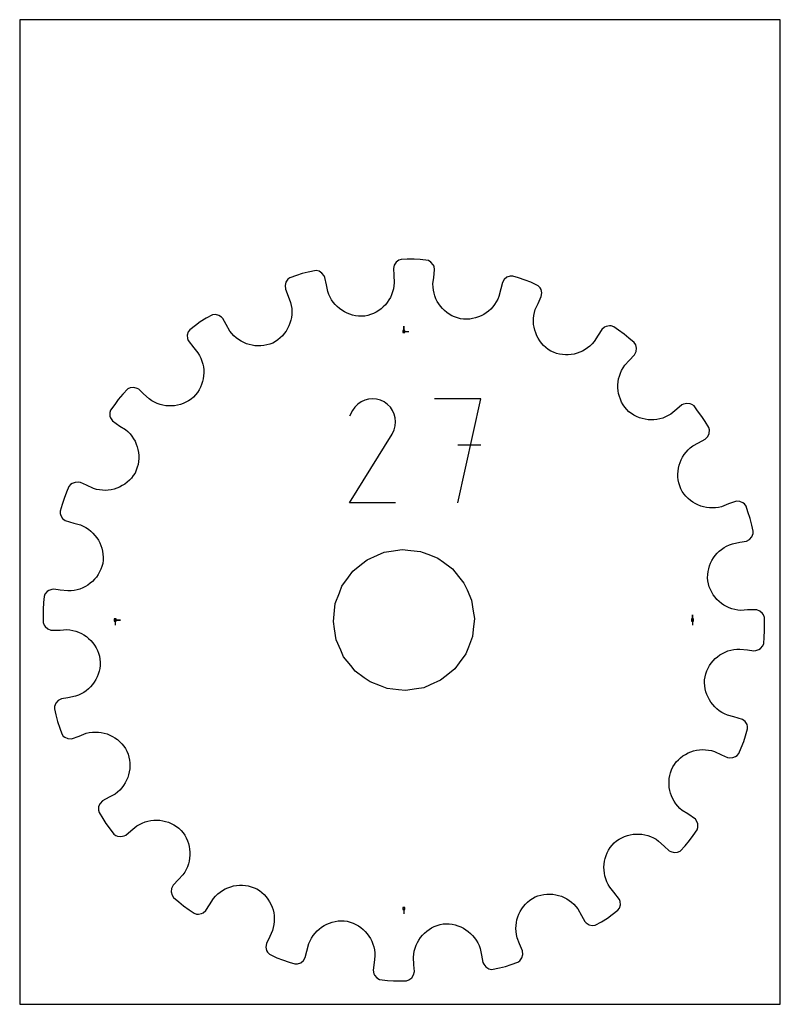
# Model space of a CAD drawing. Extents: x 0 to 216, y 0 to 279.
import ezdxf

# ---------------------------------------------------------------- set-up
doc = ezdxf.new("R2010")
doc.units = 0

msp = doc.modelspace()

# ---------------------------------------------------------------- linework, layer by layer
at = {"layer": 'annotation', "color": 1}
for p, q in [((109.051908, 190.959435), (109.051908, 192.388185)), ((109.051908, 190.959435), (109.051908, 192.388185)), ((109.051908, 192.388185), (109.051908, 190.959435)), ((109.051908, 190.959435), (110.480658, 190.959435)), ((96.923195, 170.932057), (95.992992, 170.290613)), ((97.939929, 171.400667), (96.923195, 170.932057)), ((99.018293, 171.689974), (97.939929, 171.400667)), ((100.133385, 171.793509), (99.018293, 171.689974)), ((101.260303, 171.704804), (100.133385, 171.793509)), ((102.374147, 171.417389), (101.260303, 171.704804)), ((103.450014, 170.924796), (102.374147, 171.417389)), ((104.412262, 170.241508), (103.450014, 170.924796)), ((103.450014, 170.924796), (103.450014, 170.924796)), ((130.884039, 171.794228), (117.770333, 171.794228)), ((124.328111, 142.30457), (130.884039, 171.794228)), ((94.491786, 168.5151), (93.63184, 166.865484)), ((95.174222, 169.482804), (94.491786, 168.5151)), ((95.992992, 170.290613), (95.174222, 169.482804)), ((105.216806, 169.421565), (104.412262, 170.241508)), ((105.856491, 168.490099), (105.216806, 169.421565)), ((106.324165, 167.472239), (105.856491, 168.490099)), ((106.612673, 166.393114), (106.324165, 167.472239)), ((106.714862, 165.277855), (106.612673, 166.393114)), ((106.623577, 164.151591), (106.714862, 165.277855)), ((105.831971, 161.966568), (106.331664, 163.039452)), ((106.331664, 163.039452), (106.623577, 164.151591)), ((93.613347, 142.30433), (105.715462, 161.787182)), ((105.715462, 161.787182), (105.729929, 161.805084)), ((105.715462, 161.787182), (105.715462, 161.787182)), ((105.729929, 161.805084), (105.743803, 161.823139)), ((105.743803, 161.823139), (105.757175, 161.841498)), ((105.757175, 161.841498), (105.770135, 161.860313)), ((105.770135, 161.860313), (105.782776, 161.879738)), ((105.782776, 161.879738), (105.795189, 161.899923)), ((105.795189, 161.899923), (105.807465, 161.921022)), ((105.807465, 161.921022), (105.819695, 161.943186)), ((105.819695, 161.943186), (105.831971, 161.966568)), ((105.831971, 161.966568), (105.831971, 161.966568)), ((130.884039, 158.662028), (124.328111, 158.662028)), ((106.710409, 142.30433), (93.613347, 142.30433)), ((27.144382, 109.051908), (28.573132, 109.051908)), ((27.144382, 109.051908), (28.573132, 109.051908)), ((28.573132, 109.051908), (27.144382, 109.051908)), ((27.144382, 109.051908), (27.144382, 107.623158)), ((190.959435, 109.051908), (190.959435, 110.480658)), ((190.959435, 109.051908), (190.959435, 110.480658)), ((190.959435, 110.480658), (190.959435, 109.051908)), ((190.959435, 109.051908), (190.959435, 107.623158)), ((109.051908, 27.144382), (109.051908, 25.715632))]:
    msp.add_line(p, q, dxfattribs=at)
at = {"layer": 'boundary', "color": 5}
for p, q in [((106.293065, 209.748071), (106.070352, 208.762199)), ((106.824876, 210.574172), (106.293065, 209.748071)), ((107.604493, 211.173586), (106.824876, 210.574172)), ((108.316122, 211.397854), (107.604493, 211.173586)), ((110.021552, 211.415625), (108.316122, 211.397854)), ((112.007266, 211.436317), (110.021552, 211.415625)), ((113.708835, 211.320178), (112.007266, 211.436317)), ((116.012321, 211.062629), (113.708835, 211.320178)), ((116.7311, 210.622822), (116.012321, 211.062629)), ((117.354591, 209.881357), (116.7311, 210.622822)), ((117.614804, 209.421196), (117.354591, 209.881357)), ((78.607748, 206.794461), (76.725604, 206.161447)), ((80.224227, 207.338126), (78.607748, 206.794461)), ((81.87827, 207.753717), (80.224227, 207.338126)), ((84.148455, 208.220636), (81.87827, 207.753717)), ((84.96816, 208.024391), (84.148455, 208.220636)), ((85.790362, 207.512025), (84.96816, 208.024391)), ((86.394901, 206.740238), (85.790362, 207.512025)), ((106.070352, 208.762199), (106.187119, 206.894665)), ((106.187119, 206.894665), (106.323076, 204.720204)), ((117.518948, 206.261231), (117.780093, 208.424134)), ((117.780093, 208.424134), (117.614804, 209.421196)), ((75.561773, 204.916951), (75.311151, 203.966868)), ((75.311151, 203.966868), (75.404076, 202.960579)), ((76.118312, 205.728022), (75.561773, 204.916951)), ((76.725604, 206.161447), (76.118312, 205.728022)), ((86.645235, 206.25765), (86.394901, 206.740238)), ((87.065218, 204.119921), (86.645235, 206.25765)), ((87.42592, 202.283934), (87.065218, 204.119921)), ((106.323076, 204.720204), (106.243507, 203.844001)), ((117.294664, 204.403622), (117.518948, 206.261231)), ((117.32299, 203.523994), (117.294664, 204.403622)), ((137.028512, 204.803495), (136.562434, 202.991197)), ((137.544593, 205.671668), (137.028512, 204.803495)), ((138.306217, 206.29384), (137.544593, 205.671668)), ((139.232808, 206.622774), (138.306217, 206.29384)), ((139.978733, 206.61607), (139.232808, 206.622774)), ((141.606226, 206.105992), (139.978733, 206.61607)), ((143.501194, 205.512085), (141.606226, 206.105992)), ((145.083622, 204.875859), (143.501194, 205.512085)), ((147.194756, 203.91904), (145.083622, 204.875859)), ((75.404076, 202.960579), (76.205302, 200.934671)), ((87.724566, 201.455901), (87.42592, 202.283934)), ((88.089232, 200.668622), (87.724566, 201.455901)), ((105.574811, 201.362871), (105.218923, 200.596582)), ((105.866359, 202.162041), (105.574811, 201.362871)), ((106.090444, 202.990462), (105.866359, 202.162041)), ((106.243507, 203.844001), (106.090444, 202.990462)), ((117.426487, 202.662624), (117.32299, 203.523994)), ((117.601724, 201.822147), (117.426487, 202.662624)), ((117.846497, 201.007576), (117.601724, 201.822147)), ((136.562434, 202.991197), (136.019756, 200.881051)), ((147.742498, 203.278681), (147.194756, 203.91904)), ((148.016066, 202.825957), (147.742498, 203.278681)), ((148.211439, 201.862654), (148.016066, 202.825957)), ((148.060645, 200.863343), (148.211439, 201.862654)), ((76.205302, 200.934671), (76.893435, 199.194721)), ((76.893435, 199.194721), (77.088701, 198.336764)), ((88.515598, 199.923697), (88.089232, 200.668622)), ((89.000158, 199.224561), (88.515598, 199.923697)), ((89.538986, 198.573365), (89.000158, 199.224561)), ((90.12785, 197.972416), (89.538986, 198.573365)), ((103.794619, 198.526812), (103.211741, 197.92563)), ((104.325491, 199.174671), (103.794619, 198.526812)), ((104.801492, 199.866205), (104.325491, 199.174671)), ((105.218923, 200.596582), (104.801492, 199.866205)), ((118.157486, 200.221479), (117.846497, 201.007576)), ((118.532056, 199.468344), (118.157486, 200.221479)), ((118.967004, 198.750674), (118.532056, 199.468344)), ((119.4599, 198.073614), (118.967004, 198.750674)), ((134.794733, 198.589055), (134.270592, 197.919264)), ((135.263902, 199.307895), (134.794733, 198.589055)), ((135.673375, 200.072294), (135.263902, 199.307895)), ((136.019756, 200.881051), (135.673375, 200.072294)), ((146.356367, 197.189357), (147.1438, 198.886859)), ((147.1438, 198.886859), (148.060645, 200.863343)), ((54.722642, 195.671522), (52.945121, 194.674914)), ((55.562726, 195.73826), (54.722642, 195.671522)), ((56.502817, 195.504924), (55.562726, 195.73826)), ((77.088701, 198.336764), (77.206496, 197.477615)), ((77.219199, 195.770446), (77.117477, 194.931371)), ((77.206496, 197.477615), (77.249395, 196.620602)), ((77.249395, 196.620602), (77.219199, 195.770446)), ((90.763228, 197.424411), (90.12785, 197.972416)), ((91.441083, 196.932293), (90.763228, 197.424411)), ((92.15788, 196.498775), (91.441083, 196.932293)), ((92.909261, 196.125478), (92.15788, 196.498775)), ((93.691575, 195.815903), (92.909261, 196.125478)), ((94.501037, 195.572138), (93.691575, 195.815903)), ((99.623717, 195.737397), (98.792984, 195.487691)), ((100.42075, 196.054204), (99.623717, 195.737397)), ((101.18117, 196.435134), (100.42075, 196.054204)), ((101.901648, 196.875929), (101.18117, 196.435134)), ((102.579768, 197.374097), (101.901648, 196.875929)), ((103.211741, 197.92563), (102.579768, 197.374097)), ((120.007099, 197.43914), (119.4599, 198.073614)), ((120.606576, 196.852169), (120.007099, 197.43914)), ((121.255047, 196.316021), (120.606576, 196.852169)), ((121.949462, 195.833881), (121.255047, 196.316021)), ((122.687233, 195.410206), (121.949462, 195.833881)), ((131.701365, 195.772231), (130.960979, 195.380345)), ((132.406432, 196.224489), (131.701365, 195.772231)), ((133.072441, 196.734603), (132.406432, 196.224489)), ((133.695131, 197.300332), (133.072441, 196.734603)), ((134.270592, 197.919264), (133.695131, 197.300332)), ((145.943548, 195.492653), (146.111535, 196.344123)), ((146.111535, 196.344123), (146.356367, 197.189357)), ((51.262817, 193.619764), (49.893551, 192.602938)), ((52.945121, 194.674914), (51.262817, 193.619764)), ((57.316271, 194.957687), (56.502817, 195.504924)), ((57.703574, 194.576059), (57.316271, 194.957687)), ((58.614037, 192.941318), (57.703574, 194.576059)), ((59.674132, 191.03791), (58.614037, 192.941318)), ((76.70723, 193.303555), (76.402603, 192.523325)), ((76.946492, 194.107555), (76.70723, 193.303555)), ((77.117477, 194.931371), (76.946492, 194.107555)), ((95.333662, 195.397105), (94.501037, 195.572138)), ((96.18587, 195.293528), (95.333662, 195.397105)), ((97.053169, 195.263094), (96.18587, 195.293528)), ((97.931842, 195.308602), (97.053169, 195.263094)), ((98.792984, 195.487691), (97.931842, 195.308602)), ((123.465423, 195.04811), (122.687233, 195.410206)), ((124.281137, 194.751484), (123.465423, 195.04811)), ((125.131199, 194.523565), (124.281137, 194.751484)), ((126.005058, 194.427176), (125.131199, 194.523565)), ((126.872354, 194.408158), (126.005058, 194.427176)), ((127.728247, 194.463069), (126.872354, 194.408158)), ((128.569029, 194.590141), (127.728247, 194.463069)), ((129.390723, 194.78697), (128.569029, 194.590141)), ((130.189483, 195.05111), (129.390723, 194.78697)), ((130.960979, 195.380345), (130.189483, 195.05111)), ((145.832034, 193.789533), (145.850903, 194.639571)), ((145.885033, 192.945867), (145.832034, 193.789533)), ((145.850903, 194.639571), (145.943548, 195.492653)), ((146.008105, 192.113358), (145.885033, 192.945867)), ((47.85525, 190.819445), (47.577148, 189.876155)), ((48.299248, 191.418999), (47.85525, 190.819445)), ((49.893551, 192.602938), (48.299248, 191.418999)), ((60.214079, 190.342969), (59.674132, 191.03791)), ((60.804286, 189.706601), (60.214079, 190.342969)), ((75.112388, 190.368189), (74.563587, 189.725799)), ((75.603526, 191.051223), (75.112388, 190.368189)), ((76.034136, 191.771058), (75.603526, 191.051223)), ((76.402603, 192.523325), (76.034136, 191.771058)), ((146.200151, 191.296406), (146.008105, 192.113358)), ((146.459647, 190.500415), (146.200151, 191.296406)), ((146.784344, 189.728123), (146.459647, 190.500415)), ((165.247992, 191.471703), (164.244713, 189.892146)), ((166.007479, 192.138408), (165.247992, 191.471703)), ((166.500375, 192.329869), (166.007479, 192.138408)), ((167.377857, 192.506578), (166.500375, 192.329869)), ((167.906655, 192.520868), (167.377857, 192.506578)), ((168.614142, 192.284138), (167.906655, 192.520868)), ((170.004306, 191.296058), (168.614142, 192.284138)), ((171.622941, 190.145588), (170.004306, 191.296058)), ((172.931283, 189.051444), (171.622941, 190.145588)), ((47.577148, 189.876155), (47.632101, 188.895032)), ((47.632101, 188.895032), (47.846992, 188.395593)), ((47.846992, 188.395593), (49.419595, 186.287459)), ((61.43959, 189.130487), (60.804286, 189.706601)), ((62.116419, 188.615049), (61.43959, 189.130487)), ((62.830319, 188.161894), (62.116419, 188.615049)), ((63.575996, 187.772464), (62.830319, 188.161894)), ((64.349559, 187.447972), (63.575996, 187.772464)), ((65.146261, 187.189493), (64.349559, 187.447972)), ((70.999776, 187.335602), (70.165423, 187.09639)), ((71.821637, 187.650787), (70.999776, 187.335602)), ((72.584907, 188.087059), (71.821637, 187.650787)), ((73.297589, 188.581103), (72.584907, 188.087059)), ((73.958088, 189.128608), (73.297589, 188.581103)), ((74.563587, 189.725799), (73.958088, 189.128608)), ((147.172794, 188.984145), (146.784344, 189.728123)), ((147.624015, 188.274311), (147.172794, 188.984145)), ((148.135382, 187.60085), (147.624015, 188.274311)), ((148.706239, 186.970191), (148.135382, 187.60085)), ((162.497432, 187.391177), (161.871679, 186.790609)), ((163.076547, 188.05299), (162.497432, 187.391177)), ((164.244713, 189.892146), (163.076547, 188.05299)), ((174.45465, 187.777479), (172.931283, 189.051444)), ((174.863197, 187.153348), (174.45465, 187.777479)), ((49.419595, 186.287459), (50.611716, 184.845287)), ((50.611716, 184.845287), (51.062288, 184.089799)), ((65.962164, 186.998192), (65.146261, 187.189493)), ((66.79205, 186.875624), (65.962164, 186.998192)), ((67.631921, 186.82283), (66.79205, 186.875624)), ((68.477194, 186.841175), (67.631921, 186.82283)), ((69.323213, 186.931912), (68.477194, 186.841175)), ((70.165423, 187.09639), (69.323213, 186.931912)), ((149.334271, 186.385111), (148.706239, 186.970191)), ((150.018275, 185.850843), (149.334271, 186.385111)), ((150.756308, 185.371492), (150.018275, 185.850843)), ((151.558063, 185.010226), (150.756308, 185.371492)), ((152.37652, 184.723508), (151.558063, 185.010226)), ((153.207592, 184.511286), (152.37652, 184.723508)), ((154.04656, 184.372344), (153.207592, 184.511286)), ((157.390912, 184.528789), (156.565679, 184.384857)), ((158.201179, 184.740999), (157.390912, 184.528789)), ((158.992435, 185.02064), (158.201179, 184.740999)), ((159.759327, 185.36609), (158.992435, 185.02064)), ((160.498024, 185.777157), (159.759327, 185.36609)), ((161.203495, 186.252016), (160.498024, 185.777157)), ((161.871679, 186.790609), (161.203495, 186.252016)), ((174.522765, 184.315602), (174.974643, 185.218858)), ((175.086862, 186.195882), (174.863197, 187.153348)), ((174.974643, 185.218858), (175.086862, 186.195882)), ((51.062288, 184.089799), (51.440379, 183.308875)), ((51.440379, 183.308875), (51.746197, 182.50704)), ((51.746197, 182.50704), (51.980095, 181.68913)), ((51.980095, 181.68913), (52.14236, 180.85985)), ((154.889092, 184.305998), (154.04656, 184.372344)), ((155.730328, 184.310351), (154.889092, 184.305998)), ((156.565679, 184.384857), (155.730328, 184.310351)), ((171.766604, 181.347989), (173.040041, 182.719123)), ((173.040041, 182.719123), (174.522765, 184.315602)), ((52.14236, 180.85985), (52.233898, 180.023652)), ((52.255493, 179.184748), (52.206462, 178.348833)), ((52.233898, 180.023652), (52.255493, 179.184748)), ((170.217047, 178.276372), (170.497969, 179.079064)), ((170.497969, 179.079064), (170.849803, 179.862019)), ((170.849803, 179.862019), (171.272658, 180.619865)), ((171.272658, 180.619865), (171.766604, 181.347989)), ((51.901353, 176.701825), (51.645306, 175.900526)), ((52.08869, 177.519372), (51.901353, 176.701825)), ((52.206462, 178.348833), (52.08869, 177.519372)), ((169.797064, 175.791699), (169.866621, 176.627724)), ((169.866621, 176.627724), (170.006508, 177.457283)), ((170.006508, 177.457283), (170.217047, 178.276372)), ((30.6621, 174.674435), (29.232194, 173.146307)), ((31.39285, 174.966537), (30.6621, 174.674435)), ((32.359352, 175.035013), (31.39285, 174.966537)), ((33.302292, 174.76586), (32.359352, 175.035013)), ((33.788215, 174.522765), (33.302292, 174.76586)), ((35.15935, 173.249328), (33.788215, 174.522765)), ((36.755828, 171.766603), (35.15935, 173.249328)), ((50.471737, 173.640048), (49.94632, 172.949963)), ((50.930227, 174.364959), (50.471737, 173.640048)), ((51.322111, 175.119719), (50.930227, 174.364959)), ((51.645306, 175.900526), (51.322111, 175.119719)), ((169.797405, 174.953986), (169.797064, 175.791699)), ((169.867577, 174.119191), (169.797405, 174.953986)), ((170.007506, 173.29192), (169.867577, 174.119191)), ((170.217152, 172.477525), (170.007506, 173.29192)), ((27.958229, 171.622941), (26.970148, 170.232777)), ((29.232194, 173.146307), (27.958229, 171.622941)), ((37.483951, 171.272658), (36.755828, 171.766603)), ((38.241798, 170.849803), (37.483951, 171.272658)), ((39.024753, 170.497968), (38.241798, 170.849803)), ((39.827445, 170.217047), (39.024753, 170.497968)), ((46.424386, 170.495801), (45.626292, 170.217152)), ((47.200886, 170.843532), (46.424386, 170.495801)), ((47.951785, 171.259943), (47.200886, 170.843532)), ((48.671176, 171.745375), (47.951785, 171.259943)), ((49.354915, 172.299203), (48.671176, 171.745375)), ((49.94632, 172.949963), (49.354915, 172.299203)), ((170.495802, 171.679431), (170.217152, 172.477525)), ((170.843532, 170.902931), (170.495802, 171.679431)), ((171.259943, 170.152032), (170.843532, 170.902931)), ((189.348343, 170.497106), (188.466089, 170.287157)), ((190.311986, 170.398177), (189.348343, 170.497106)), ((25.819678, 168.614142), (25.582949, 167.906655)), ((25.582949, 167.906655), (25.609511, 166.923699)), ((26.970148, 170.232777), (25.819678, 168.614142)), ((40.646533, 170.006509), (39.827445, 170.217047)), ((41.476092, 169.866621), (40.646533, 170.006509)), ((42.312118, 169.797065), (41.476092, 169.866621)), ((43.14983, 169.797405), (42.312118, 169.797065)), ((43.984626, 169.867576), (43.14983, 169.797405)), ((44.811897, 170.007507), (43.984626, 169.867576)), ((45.626292, 170.217152), (44.811897, 170.007507)), ((171.745375, 169.432641), (171.259943, 170.152032)), ((172.299203, 168.748902), (171.745375, 169.432641)), ((172.949963, 168.157497), (172.299203, 168.748902)), ((173.640049, 167.632079), (172.949963, 168.157497)), ((186.524478, 168.880145), (184.845287, 167.492101)), ((187.96665, 170.072266), (186.524478, 168.880145)), ((188.466089, 170.287157), (187.96665, 170.072266)), ((190.819445, 170.248567), (190.311986, 170.398177)), ((191.419, 169.804569), (190.819445, 170.248567)), ((192.435825, 168.435303), (191.419, 169.804569)), ((193.619764, 166.841), (192.435825, 168.435303)), ((25.609511, 166.923699), (25.800972, 166.430802)), ((25.800972, 166.430802), (26.324074, 165.598899)), ((26.324074, 165.598899), (28.471269, 164.079826)), ((174.364959, 167.17359), (173.640049, 167.632079)), ((175.119719, 166.781706), (174.364959, 167.17359)), ((175.900526, 166.458511), (175.119719, 166.781706)), ((176.701825, 166.202464), (175.900526, 166.458511)), ((177.519372, 166.015127), (176.701825, 166.202464)), ((178.348833, 165.897355), (177.519372, 166.015127)), ((179.184749, 165.848324), (178.348833, 165.897355)), ((180.023652, 165.869919), (179.184749, 165.848324)), ((180.85985, 165.961457), (180.023652, 165.869919)), ((181.689129, 166.123722), (180.85985, 165.961457)), ((182.50704, 166.35762), (181.689129, 166.123722)), ((183.308875, 166.663438), (182.50704, 166.35762)), ((184.089799, 167.041529), (183.308875, 166.663438)), ((184.845287, 167.492101), (184.089799, 167.041529)), ((194.525979, 165.396154), (193.619764, 166.841)), ((195.58113, 163.71385), (194.525979, 165.396154)), ((28.471269, 164.079826), (30.050827, 163.076547)), ((30.050827, 163.076547), (30.71264, 162.497432)), ((30.71264, 162.497432), (31.313208, 161.871679)), ((195.77677, 162.993825), (195.58113, 163.71385)), ((195.693421, 162.01395), (195.77677, 162.993825)), ((31.313208, 161.871679), (31.851801, 161.203495)), ((31.851801, 161.203495), (32.32666, 160.498024)), ((32.32666, 160.498024), (32.737727, 159.759327)), ((32.737727, 159.759327), (33.083177, 158.992435)), ((191.03791, 158.429685), (192.672651, 159.340148)), ((192.672651, 159.340148), (194.576059, 160.400243)), ((194.576059, 160.400243), (195.285447, 161.120181)), ((195.285447, 161.120181), (195.693421, 162.01395)), ((33.083177, 158.992435), (33.362818, 158.201179)), ((33.362818, 158.201179), (33.575028, 157.390912)), ((33.575028, 157.390912), (33.718959, 156.565679)), ((33.718959, 156.565679), (33.793466, 155.730328)), ((188.615049, 155.987397), (189.130488, 156.664227)), ((189.130488, 156.664227), (189.706602, 157.299531)), ((189.706602, 157.299531), (190.342969, 157.889738)), ((190.342969, 157.889738), (191.03791, 158.429685)), ((33.731473, 154.04656), (33.592531, 153.207592)), ((33.797819, 154.889093), (33.731473, 154.04656)), ((33.793466, 155.730328), (33.797819, 154.889093)), ((187.189493, 152.957555), (187.447972, 153.754257)), ((187.447972, 153.754257), (187.772464, 154.527821)), ((187.772464, 154.527821), (188.161894, 155.273498)), ((188.161894, 155.273498), (188.615049, 155.987397)), ((33.09359, 151.558063), (32.732325, 150.756308)), ((33.380309, 152.37652), (33.09359, 151.558063)), ((33.592531, 153.207592), (33.380309, 152.37652)), ((186.82283, 150.471896), (186.875624, 151.311767)), ((186.875624, 151.311767), (186.998193, 152.141653)), ((186.998193, 152.141653), (187.189493, 152.957555)), ((15.722937, 148.106335), (14.889037, 147.781112)), ((16.702877, 148.141767), (15.722937, 148.106335)), ((17.240474, 148.060645), (16.702877, 148.141767)), ((30.502967, 148.135381), (29.829506, 147.624015)), ((31.133627, 148.706239), (30.502967, 148.135381)), ((31.718706, 149.334271), (31.133627, 148.706239)), ((32.252974, 150.018275), (31.718706, 149.334271)), ((32.732325, 150.756308), (32.252974, 150.018275)), ((186.841176, 149.626623), (186.82283, 150.471896)), ((186.931912, 148.780603), (186.841176, 149.626623)), ((187.096389, 147.938394), (186.931912, 148.780603)), ((13.33252, 145.343691), (12.591732, 143.501194)), ((13.968745, 146.926119), (13.33252, 145.343691)), ((14.436313, 147.507544), (13.968745, 146.926119)), ((14.889037, 147.781112), (14.436313, 147.507544)), ((18.937976, 147.273212), (17.240474, 148.060645)), ((20.91446, 146.356367), (18.937976, 147.273212)), ((21.759694, 146.111535), (20.91446, 146.356367)), ((22.611164, 145.943549), (21.759694, 146.111535)), ((23.464246, 145.850902), (22.611164, 145.943549)), ((24.314283, 145.832034), (23.464246, 145.850902)), ((25.157949, 145.885034), (24.314283, 145.832034)), ((25.990459, 146.008105), (25.157949, 145.885034)), ((26.80741, 146.200152), (25.990459, 146.008105)), ((27.603402, 146.459647), (26.80741, 146.200152)), ((28.375694, 146.784345), (27.603402, 146.459647)), ((29.119672, 147.172795), (28.375694, 146.784345)), ((29.829506, 147.624015), (29.119672, 147.172795)), ((187.335602, 147.104041), (187.096389, 147.938394)), ((187.650787, 146.28218), (187.335602, 147.104041)), ((188.087059, 145.51891), (187.650787, 146.28218)), ((188.581103, 144.806228), (188.087059, 145.51891)), ((12.591732, 143.501194), (12.081655, 141.873702)), ((189.128608, 144.145729), (188.581103, 144.806228)), ((189.725799, 143.54023), (189.128608, 144.145729)), ((190.368189, 142.991429), (189.725799, 143.54023)), ((191.051223, 142.50029), (190.368189, 142.991429)), ((191.771059, 142.069681), (191.051223, 142.50029)), ((203.425518, 142.742676), (201.220629, 142.011608)), ((204.405838, 142.67687), (203.425518, 142.742676)), ((205.291692, 142.284904), (204.405838, 142.67687)), ((11.487747, 139.978734), (11.481042, 139.232808)), ((12.081655, 141.873702), (11.487747, 139.978734)), ((192.523326, 141.701214), (191.771059, 142.069681)), ((193.303555, 141.396587), (192.523326, 141.701214)), ((194.107555, 141.157325), (193.303555, 141.396587)), ((194.931371, 140.98634), (194.107555, 141.157325)), ((195.770446, 140.884618), (194.931371, 140.98634)), ((196.620602, 140.854422), (195.770446, 140.884618)), ((197.477615, 140.897321), (196.620602, 140.854422)), ((198.336763, 141.015115), (197.477615, 140.897321)), ((199.19472, 141.210382), (198.336763, 141.015115)), ((201.220629, 142.011608), (199.19472, 141.210382)), ((205.728022, 141.985505), (205.291692, 142.284904)), ((206.161447, 141.378212), (205.728022, 141.985505)), ((206.705111, 139.761734), (206.161447, 141.378212)), ((207.338126, 137.87959), (206.705111, 139.761734)), ((11.481042, 139.232808), (11.657999, 138.734333)), ((11.657999, 138.734333), (12.144685, 137.896488)), ((12.144685, 137.896488), (12.899197, 137.266958)), ((12.899197, 137.266958), (15.410468, 136.485835)), ((207.822018, 135.953708), (207.338126, 137.87959)), ((15.410468, 136.485835), (17.222766, 136.019756)), ((17.222766, 136.019756), (18.031522, 135.673375)), ((18.031522, 135.673375), (18.795922, 135.263902)), ((18.795922, 135.263902), (19.514762, 134.794733)), ((19.514762, 134.794733), (20.184552, 134.270592)), ((20.184552, 134.270592), (20.803485, 133.695131)), ((208.237609, 134.299665), (207.822018, 135.953708)), ((208.200872, 133.554472), (208.237609, 134.299665)), ((20.803485, 133.695131), (21.369214, 133.072441)), ((21.369214, 133.072441), (21.879327, 132.406431)), ((21.879327, 132.406431), (22.331586, 131.701365)), ((22.331586, 131.701365), (22.723471, 130.960979)), ((204.421662, 131.097879), (206.25765, 131.458581)), ((206.25765, 131.458581), (207.15471, 131.923915)), ((207.15471, 131.923915), (207.818905, 132.648011)), ((207.818905, 132.648011), (208.200872, 133.554472)), ((22.723471, 130.960979), (23.052707, 130.189483)), ((23.052707, 130.189483), (23.316847, 129.390723)), ((23.316847, 129.390723), (23.513676, 128.569029)), ((23.513676, 128.569029), (23.640747, 127.728248)), ((197.972416, 127.975967), (198.573365, 128.564831)), ((198.573365, 128.564831), (199.224561, 129.103659)), ((199.224561, 129.103659), (199.923697, 129.588218)), ((199.923697, 129.588218), (200.668622, 130.014584)), ((200.668622, 130.014584), (201.455901, 130.379251)), ((201.455901, 130.379251), (202.283934, 130.677897)), ((202.283934, 130.677897), (204.421662, 131.097879)), ((23.676641, 126.005058), (23.580252, 125.131199)), ((23.640747, 127.728248), (23.695659, 126.872354)), ((23.695659, 126.872354), (23.676641, 126.005058)), ((196.125478, 125.194556), (196.498775, 125.945937)), ((196.498775, 125.945937), (196.932293, 126.662734)), ((196.932293, 126.662734), (197.424411, 127.340589)), ((197.424411, 127.340589), (197.972416, 127.975967)), ((23.055706, 123.465424), (22.693611, 122.687233)), ((23.352333, 124.281137), (23.055706, 123.465424)), ((23.580252, 125.131199), (23.352333, 124.281137)), ((195.397105, 122.770155), (195.572138, 123.60278)), ((195.572138, 123.60278), (195.815903, 124.412242)), ((195.815903, 124.412242), (196.125478, 125.194556)), ((21.251648, 120.606576), (20.664677, 120.007099)), ((21.787796, 121.255048), (21.251648, 120.606576)), ((22.269936, 121.949462), (21.787796, 121.255048)), ((22.693611, 122.687233), (22.269936, 121.949462)), ((195.263094, 121.050647), (195.293528, 121.917946)), ((195.308602, 120.171975), (195.263094, 121.050647)), ((195.293528, 121.917946), (195.397105, 122.770155)), ((195.487691, 119.310833), (195.308602, 120.171975)), ((8.287411, 117.39132), (7.827249, 117.131107)), ((9.143296, 117.691173), (8.287411, 117.39132)), ((9.679682, 117.780093), (9.143296, 117.691173)), ((11.537291, 117.555809), (9.679682, 117.780093)), ((13.700195, 117.294664), (11.537291, 117.555809)), ((15.441193, 117.426487), (14.579824, 117.32299)), ((16.28167, 117.601724), (15.441193, 117.426487)), ((17.096241, 117.846498), (16.28167, 117.601724)), ((17.882338, 118.157486), (17.096241, 117.846498)), ((18.635473, 118.532056), (17.882338, 118.157486)), ((19.353143, 118.967004), (18.635473, 118.532056)), ((20.030203, 119.4599), (19.353143, 118.967004)), ((20.664677, 120.007099), (20.030203, 119.4599)), ((195.737397, 118.4801), (195.487691, 119.310833)), ((196.054203, 117.683067), (195.737397, 118.4801)), ((196.435134, 116.922646), (196.054203, 117.683067)), ((6.918865, 115.690053), (6.802726, 113.988485)), ((7.183614, 116.387554), (6.918865, 115.690053)), ((7.827249, 117.131107), (7.183614, 116.387554)), ((14.579824, 117.32299), (13.700195, 117.294664)), ((196.875929, 116.202169), (196.435134, 116.922646)), ((197.374097, 115.524049), (196.875929, 116.202169)), ((197.92563, 114.892075), (197.374097, 115.524049)), ((198.526812, 114.309198), (197.92563, 114.892075)), ((6.802726, 113.988485), (6.6675, 112.007266)), ((6.6675, 112.007266), (6.685271, 110.301836)), ((199.174671, 113.778325), (198.526812, 114.309198)), ((199.866204, 113.302324), (199.174671, 113.778325)), ((200.596582, 112.884894), (199.866204, 113.302324)), ((201.362871, 112.529005), (200.596582, 112.884894)), ((202.162041, 112.237458), (201.362871, 112.529005)), ((202.990462, 112.013372), (202.162041, 112.237458)), ((203.844, 111.86031), (202.990462, 112.013372)), ((204.720204, 111.78074), (203.844, 111.86031)), ((206.587739, 111.897507), (204.720204, 111.78074)), ((209.217704, 111.930564), (206.587739, 111.897507)), ((210.129757, 111.565038), (209.217704, 111.930564)), ((6.685271, 110.301836), (6.705963, 108.316122)), ((210.851121, 110.918732), (210.129757, 111.565038)), ((211.173586, 110.499323), (210.851121, 110.918732)), ((211.397854, 109.787695), (211.173586, 110.499323)), ((211.418546, 107.801981), (211.397854, 109.787695)), ((6.705963, 108.316122), (6.930231, 107.604494)), ((6.930231, 107.604494), (7.252696, 107.185085)), ((7.252696, 107.185085), (7.974061, 106.538779)), ((7.974061, 106.538779), (8.886113, 106.173253)), ((8.886113, 106.173253), (11.516078, 106.206309)), ((11.516078, 106.206309), (13.383613, 106.323076)), ((13.383613, 106.323076), (14.259817, 106.243507)), ((14.259817, 106.243507), (15.113355, 106.090445)), ((211.436317, 106.096551), (211.418546, 107.801981)), ((15.113355, 106.090445), (15.941776, 105.866359)), ((15.941776, 105.866359), (16.740946, 105.574812)), ((16.740946, 105.574812), (17.507235, 105.218923)), ((17.507235, 105.218923), (18.237612, 104.801492)), ((18.237612, 104.801492), (18.929146, 104.325491)), ((18.929146, 104.325491), (19.577005, 103.794619)), ((19.577005, 103.794619), (20.178187, 103.211741)), ((211.184952, 102.413764), (211.301091, 104.115332)), ((211.301091, 104.115332), (211.436317, 106.096551)), ((20.178187, 103.211741), (20.72972, 102.579768)), ((20.72972, 102.579768), (21.227888, 101.901648)), ((21.227888, 101.901648), (21.668683, 101.18117)), ((21.668683, 101.18117), (22.049613, 100.42075)), ((201.822147, 100.502093), (202.662624, 100.67733)), ((202.662624, 100.67733), (203.523993, 100.780827)), ((203.523993, 100.780827), (204.403622, 100.809153)), ((204.403622, 100.809153), (206.566526, 100.548008)), ((208.960521, 100.412644), (209.816405, 100.712497)), ((209.816405, 100.712497), (210.276567, 100.97271)), ((210.276567, 100.97271), (210.920203, 101.716262)), ((210.920203, 101.716262), (211.184952, 102.413764)), ((22.049613, 100.42075), (22.36642, 99.623717)), ((22.36642, 99.623717), (22.616126, 98.792984)), ((22.616126, 98.792984), (22.795215, 97.931842)), ((22.795215, 97.931842), (22.840723, 97.053169)), ((196.852169, 97.49724), (197.43914, 98.096717)), ((197.43914, 98.096717), (198.073614, 98.643917)), ((198.073614, 98.643917), (198.750674, 99.136813)), ((198.750674, 99.136813), (199.468344, 99.571761)), ((199.468344, 99.571761), (200.221479, 99.946331)), ((200.221479, 99.946331), (201.007576, 100.257319)), ((201.007576, 100.257319), (201.822147, 100.502093)), ((206.566526, 100.548008), (208.424135, 100.323724)), ((208.424135, 100.323724), (208.960521, 100.412644)), ((22.706711, 95.333662), (22.531679, 94.501037)), ((22.810289, 96.185871), (22.706711, 95.333662)), ((22.840723, 97.053169), (22.810289, 96.185871)), ((195.048111, 94.638393), (195.410206, 95.416584)), ((195.410206, 95.416584), (195.833881, 96.154355)), ((195.833881, 96.154355), (196.316021, 96.848769)), ((196.316021, 96.848769), (196.852169, 97.49724)), ((21.978338, 92.90926), (21.605042, 92.15788)), ((22.287914, 93.691575), (21.978338, 92.90926)), ((22.531679, 94.501037), (22.287914, 93.691575)), ((194.427176, 92.098759), (194.523565, 92.972617)), ((194.523565, 92.972617), (194.751484, 93.822679)), ((194.751484, 93.822679), (195.048111, 94.638393)), ((19.530452, 89.538986), (18.879256, 89.000158)), ((20.131401, 90.12785), (19.530452, 89.538986)), ((20.679407, 90.763228), (20.131401, 90.12785)), ((21.171524, 91.441083), (20.679407, 90.763228)), ((21.605042, 92.15788), (21.171524, 91.441083)), ((194.408158, 91.231463), (194.427176, 92.098759)), ((194.46307, 90.375569), (194.408158, 91.231463)), ((194.590141, 89.534788), (194.46307, 90.375569)), ((194.78697, 88.713094), (194.590141, 89.534788)), ((11.846168, 86.645235), (10.949107, 86.179902)), ((13.682155, 87.005937), (11.846168, 86.645235)), ((15.819883, 87.425919), (13.682155, 87.005937)), ((16.647916, 87.724566), (15.819883, 87.425919)), ((17.435195, 88.089232), (16.647916, 87.724566)), ((18.18012, 88.515598), (17.435195, 88.089232)), ((18.879256, 89.000158), (18.18012, 88.515598)), ((195.05111, 87.914333), (194.78697, 88.713094)), ((195.380346, 87.142838), (195.05111, 87.914333)), ((195.772231, 86.402452), (195.380346, 87.142838)), ((9.902945, 84.549345), (9.866207, 83.804152)), ((10.284912, 85.455806), (9.902945, 84.549345)), ((10.949107, 86.179902), (10.284912, 85.455806)), ((196.224489, 85.697385), (195.772231, 86.402452)), ((196.734603, 85.031376), (196.224489, 85.697385)), ((197.300332, 84.408686), (196.734603, 85.031376)), ((197.919265, 83.833225), (197.300332, 84.408686)), ((198.589055, 83.309084), (197.919265, 83.833225)), ((9.866207, 83.804152), (10.281798, 82.150109)), ((10.281798, 82.150109), (10.765691, 80.224227)), ((199.307895, 82.839915), (198.589055, 83.309084)), ((200.072294, 82.430442), (199.307895, 82.839915)), ((200.881051, 82.08406), (200.072294, 82.430442)), ((202.693349, 81.617982), (200.881051, 82.08406)), ((205.20462, 80.836858), (202.693349, 81.617982)), ((10.765691, 80.224227), (11.398705, 78.342083)), ((11.398705, 78.342083), (11.942369, 76.725604)), ((205.959132, 80.207329), (205.20462, 80.836858)), ((206.445818, 79.369484), (205.959132, 80.207329)), ((206.622774, 78.871009), (206.445818, 79.369484)), ((206.61607, 78.125083), (206.622774, 78.871009)), ((11.942369, 76.725604), (12.375795, 76.118312)), ((12.375795, 76.118312), (12.812124, 75.818912)), ((12.812124, 75.818912), (13.697979, 75.426946)), ((14.678299, 75.361141), (16.883188, 76.092208)), ((16.883188, 76.092208), (18.909097, 76.893435)), ((18.909097, 76.893435), (19.767054, 77.088701)), ((19.767054, 77.088701), (20.626202, 77.206496)), ((20.626202, 77.206496), (21.483215, 77.249395)), ((21.483215, 77.249395), (22.333371, 77.219199)), ((22.333371, 77.219199), (23.172446, 77.117477)), ((23.172446, 77.117477), (23.996262, 76.946492)), ((23.996262, 76.946492), (24.800262, 76.70723)), ((24.800262, 76.70723), (25.580491, 76.402603)), ((25.580491, 76.402603), (26.332758, 76.034136)), ((26.332758, 76.034136), (27.052594, 75.603526)), ((27.052594, 75.603526), (27.735628, 75.112388)), ((205.512085, 74.602622), (206.022162, 76.230115)), ((206.022162, 76.230115), (206.61607, 78.125083)), ((13.697979, 75.426946), (14.678299, 75.361141)), ((27.735628, 75.112388), (28.378017, 74.563587)), ((28.378017, 74.563587), (28.975209, 73.958088)), ((28.975209, 73.958088), (29.522714, 73.297589)), ((29.522714, 73.297589), (30.016758, 72.584907)), ((204.135072, 71.177698), (204.771297, 72.760125)), ((204.771297, 72.760125), (205.512085, 74.602622)), ((30.016758, 72.584907), (30.45303, 71.821637)), ((30.45303, 71.821637), (30.768215, 70.999776)), ((30.768215, 70.999776), (31.007427, 70.165423)), ((31.007427, 70.165423), (31.171905, 69.323214)), ((186.970191, 69.397578), (187.600849, 69.968435)), ((187.600849, 69.968435), (188.274311, 70.479801)), ((188.274311, 70.479801), (188.984145, 70.931022)), ((188.984145, 70.931022), (189.728123, 71.319472)), ((189.728123, 71.319472), (190.500415, 71.64417)), ((190.500415, 71.64417), (191.296406, 71.903665)), ((191.296406, 71.903665), (192.113358, 72.095712)), ((192.113358, 72.095712), (192.945868, 72.218783)), ((192.945868, 72.218783), (193.789533, 72.271783)), ((193.789533, 72.271783), (194.639571, 72.252914)), ((194.639571, 72.252914), (195.492653, 72.160268)), ((195.492653, 72.160268), (196.344123, 71.992281)), ((196.344123, 71.992281), (197.189357, 71.747449)), ((197.189357, 71.747449), (199.165841, 70.830604)), ((199.165841, 70.830604), (200.863343, 70.043172)), ((200.863343, 70.043172), (201.40094, 69.96205)), ((201.40094, 69.96205), (202.38088, 69.997482)), ((202.38088, 69.997482), (203.214779, 70.322704)), ((203.214779, 70.322704), (203.667504, 70.596273)), ((203.667504, 70.596273), (204.135072, 71.177698)), ((31.171905, 69.323214), (31.262641, 68.477194)), ((31.280987, 67.63192), (31.228193, 66.79205)), ((31.262641, 68.477194), (31.280987, 67.63192)), ((185.010226, 66.545754), (185.371492, 67.347509)), ((185.371492, 67.347509), (185.850843, 68.085542)), ((185.850843, 68.085542), (186.38511, 68.769546)), ((186.38511, 68.769546), (186.970191, 69.397578)), ((30.655845, 64.349559), (30.331352, 63.575996)), ((30.914324, 65.146261), (30.655845, 64.349559)), ((31.105624, 65.962164), (30.914324, 65.146261)), ((31.228193, 66.79205), (31.105624, 65.962164)), ((184.372344, 64.057257), (184.511286, 64.896224)), ((184.511286, 64.896224), (184.723508, 65.727296)), ((184.723508, 65.727296), (185.010226, 66.545754)), ((29.488768, 62.11642), (28.973329, 61.43959)), ((29.941923, 62.830319), (29.488768, 62.11642)), ((30.331352, 63.575996), (29.941923, 62.830319)), ((184.305998, 63.214724), (184.372344, 64.057257)), ((184.310351, 62.373489), (184.305998, 63.214724)), ((184.384858, 61.538138), (184.310351, 62.373489)), ((184.528789, 60.712905), (184.384858, 61.538138)), ((25.431166, 58.763669), (23.527758, 57.703574)), ((27.065907, 59.674132), (25.431166, 58.763669)), ((27.760848, 60.214079), (27.065907, 59.674132)), ((28.397215, 60.804286), (27.760848, 60.214079)), ((28.973329, 61.43959), (28.397215, 60.804286)), ((184.740999, 59.902637), (184.528789, 60.712905)), ((185.02064, 59.111382), (184.740999, 59.902637)), ((185.36609, 58.34449), (185.02064, 59.111382)), ((22.410396, 56.089866), (22.327046, 55.109992)), ((22.81837, 56.983636), (22.410396, 56.089866)), ((23.527758, 57.703574), (22.81837, 56.983636)), ((185.777157, 57.605793), (185.36609, 58.34449)), ((186.252016, 56.900321), (185.777157, 57.605793)), ((186.790609, 56.232137), (186.252016, 56.900321)), ((187.391177, 55.606385), (186.790609, 56.232137)), ((22.327046, 55.109992), (22.522687, 54.389967)), ((22.522687, 54.389967), (23.577838, 52.707663)), ((188.05299, 55.02727), (187.391177, 55.606385)), ((189.632548, 54.023991), (188.05299, 55.02727)), ((191.779743, 52.504917), (189.632548, 54.023991)), ((23.577838, 52.707663), (24.484053, 51.262817)), ((24.484053, 51.262817), (25.667992, 49.668514)), ((31.579339, 49.223672), (33.25853, 50.611716)), ((33.25853, 50.611716), (34.014018, 51.062288)), ((34.014018, 51.062288), (34.794942, 51.440379)), ((34.794942, 51.440379), (35.596777, 51.746197)), ((35.596777, 51.746197), (36.414688, 51.980095)), ((36.414688, 51.980095), (37.243966, 52.14236)), ((37.243966, 52.14236), (38.080165, 52.233898)), ((38.080165, 52.233898), (38.919068, 52.255493)), ((38.919068, 52.255493), (39.754984, 52.206462)), ((39.754984, 52.206462), (40.584444, 52.08869)), ((40.584444, 52.08869), (41.401991, 51.901353)), ((41.401991, 51.901353), (42.203291, 51.645306)), ((42.203291, 51.645306), (42.984097, 51.322111)), ((42.984097, 51.322111), (43.738857, 50.930227)), ((43.738857, 50.930227), (44.463768, 50.471738)), ((44.463768, 50.471738), (45.153853, 49.94632)), ((192.302845, 51.673014), (191.779743, 52.504917)), ((192.494306, 51.180118), (192.302845, 51.673014)), ((192.520868, 50.197162), (192.494306, 51.180118)), ((25.667992, 49.668514), (26.684817, 48.299248)), ((26.684817, 48.299248), (27.284372, 47.85525)), ((27.284372, 47.85525), (27.791831, 47.70564)), ((27.791831, 47.70564), (28.755474, 47.606711)), ((28.755474, 47.606711), (29.637728, 47.81666)), ((29.637728, 47.81666), (30.137167, 48.031551)), ((30.137167, 48.031551), (31.579339, 49.223672)), ((45.153853, 49.94632), (45.804614, 49.354914)), ((45.804614, 49.354914), (46.358442, 48.671175)), ((46.358442, 48.671175), (46.843874, 47.951785)), ((46.843874, 47.951785), (47.260285, 47.200886)), ((170.902931, 47.260285), (171.679431, 47.608015)), ((171.679431, 47.608015), (172.477525, 47.886665)), ((172.477525, 47.886665), (173.29192, 48.09631)), ((173.29192, 48.09631), (174.119191, 48.23624)), ((174.119191, 48.23624), (174.953986, 48.306411)), ((174.953986, 48.306411), (175.791699, 48.306752)), ((175.791699, 48.306752), (176.627724, 48.237196)), ((176.627724, 48.237196), (177.457284, 48.097308)), ((177.457284, 48.097308), (178.276372, 47.88677)), ((178.276372, 47.88677), (179.079064, 47.605848)), ((179.079064, 47.605848), (179.862019, 47.254013)), ((190.145588, 46.480876), (191.133669, 47.87104)), ((191.133669, 47.87104), (192.284139, 49.489675)), ((192.284139, 49.489675), (192.520868, 50.197162)), ((47.260285, 47.200886), (47.608015, 46.424385)), ((47.608015, 46.424385), (47.886665, 45.626291)), ((47.886665, 45.626291), (48.09631, 44.811897)), ((48.09631, 44.811897), (48.23624, 43.984626)), ((167.632079, 44.463768), (168.157497, 45.153854)), ((168.157497, 45.153854), (168.748902, 45.804613)), ((168.748902, 45.804613), (169.432641, 46.358442)), ((169.432641, 46.358442), (170.152032, 46.843874)), ((170.152032, 46.843874), (170.902931, 47.260285)), ((179.862019, 47.254013), (180.619865, 46.831158)), ((180.619865, 46.831158), (181.347989, 46.337213)), ((181.347989, 46.337213), (182.944467, 44.854489)), ((182.944467, 44.854489), (184.315602, 43.581051)), ((187.441718, 43.429382), (188.871623, 44.95751)), ((188.871623, 44.95751), (190.145588, 46.480876)), ((48.23624, 43.984626), (48.306412, 43.14983)), ((48.306752, 42.312118), (48.237196, 41.476092)), ((48.306412, 43.14983), (48.306752, 42.312118)), ((166.202464, 41.401992), (166.458511, 42.203291)), ((166.458511, 42.203291), (166.781706, 42.984098)), ((166.781706, 42.984098), (167.173591, 43.738857)), ((167.173591, 43.738857), (167.632079, 44.463768)), ((184.315602, 43.581051), (184.801524, 43.337957)), ((184.801524, 43.337957), (185.744465, 43.068804)), ((185.744465, 43.068804), (186.710967, 43.137279)), ((186.710967, 43.137279), (187.441718, 43.429382)), ((47.88677, 39.827445), (47.605848, 39.024752)), ((48.097308, 40.646533), (47.88677, 39.827445)), ((48.237196, 41.476092), (48.097308, 40.646533)), ((165.848324, 38.919068), (165.897356, 39.754984)), ((165.897356, 39.754984), (166.015127, 40.584444)), ((166.015127, 40.584444), (166.202464, 41.401992)), ((46.337213, 36.755828), (45.063776, 35.384693)), ((46.831158, 37.483952), (46.337213, 36.755828)), ((47.254013, 38.241798), (46.831158, 37.483952)), ((47.605848, 39.024752), (47.254013, 38.241798)), ((165.869919, 38.080165), (165.848324, 38.919068)), ((165.961457, 37.243967), (165.869919, 38.080165)), ((166.123722, 36.414687), (165.961457, 37.243967)), ((166.35762, 35.596777), (166.123722, 36.414687)), ((43.581052, 33.788215), (43.129174, 32.884959)), ((45.063776, 35.384693), (43.581052, 33.788215)), ((59.902637, 33.362818), (60.712905, 33.575028)), ((60.712905, 33.575028), (61.538138, 33.718959)), ((61.538138, 33.718959), (62.373489, 33.793466)), ((62.373489, 33.793466), (63.214724, 33.797819)), ((63.214724, 33.797819), (64.057257, 33.731472)), ((64.057257, 33.731472), (64.896224, 33.592531)), ((64.896224, 33.592531), (65.727297, 33.380309)), ((166.663438, 34.794941), (166.35762, 35.596777)), ((167.041529, 34.014018), (166.663438, 34.794941)), ((167.492101, 33.25853), (167.041529, 34.014018)), ((43.129174, 32.884959), (43.016955, 31.907935)), ((43.016955, 31.907935), (43.24062, 30.950468)), ((43.24062, 30.950468), (43.649167, 30.326337)), ((55.606385, 30.712639), (56.232138, 31.313208)), ((56.232138, 31.313208), (56.900321, 31.851801)), ((56.900321, 31.851801), (57.605793, 32.326659)), ((57.605793, 32.326659), (58.34449, 32.737727)), ((58.34449, 32.737727), (59.111381, 33.083177)), ((59.111381, 33.083177), (59.902637, 33.362818)), ((65.727297, 33.380309), (66.545754, 33.093591)), ((66.545754, 33.093591), (67.347509, 32.732325)), ((67.347509, 32.732325), (68.085542, 32.252974)), ((68.085542, 32.252974), (68.769546, 31.718706)), ((68.769546, 31.718706), (69.397578, 31.133626)), ((69.397578, 31.133626), (69.968435, 30.502967)), ((146.28218, 30.453029), (147.104041, 30.768215)), ((147.104041, 30.768215), (147.938394, 31.007427)), ((147.938394, 31.007427), (148.780603, 31.171905)), ((148.780603, 31.171905), (149.626623, 31.262641)), ((149.626623, 31.262641), (150.471896, 31.280987)), ((150.471896, 31.280987), (151.311767, 31.228193)), ((151.311767, 31.228193), (152.141653, 31.105624)), ((152.141653, 31.105624), (152.957555, 30.914323)), ((152.957555, 30.914323), (153.754257, 30.655845)), ((168.684222, 31.816358), (167.492101, 33.25853)), ((170.256825, 29.708224), (168.684222, 31.816358)), ((43.649167, 30.326337), (45.172534, 29.052373)), ((45.172534, 29.052373), (46.480876, 27.958229)), ((46.480876, 27.958229), (48.099511, 26.807759)), ((52.855825, 26.632114), (53.859104, 28.211671)), ((53.859104, 28.211671), (55.02727, 30.050827)), ((55.02727, 30.050827), (55.606385, 30.712639)), ((69.968435, 30.502967), (70.479801, 29.829505)), ((70.479801, 29.829505), (70.931022, 29.119672)), ((70.931022, 29.119672), (71.319472, 28.375694)), ((71.319472, 28.375694), (71.64417, 27.603402)), ((142.991429, 27.735628), (143.54023, 28.378018)), ((143.54023, 28.378018), (144.145729, 28.975209)), ((144.145729, 28.975209), (144.806227, 29.522714)), ((144.806227, 29.522714), (145.51891, 30.016758)), ((145.51891, 30.016758), (146.28218, 30.453029)), ((153.754257, 30.655845), (154.527821, 30.331352)), ((154.527821, 30.331352), (155.273498, 29.941923)), ((155.273498, 29.941923), (155.987397, 29.488767)), ((155.987397, 29.488767), (156.664227, 28.973329)), ((156.664227, 28.973329), (157.299531, 28.397215)), ((157.299531, 28.397215), (157.889738, 27.760848)), ((170.248567, 27.284372), (170.526669, 28.227662)), ((170.471716, 29.208785), (170.256825, 29.708224)), ((170.526669, 28.227662), (170.471716, 29.208785)), ((48.099511, 26.807759), (49.489675, 25.819678)), ((49.489675, 25.819678), (50.197162, 25.582949)), ((50.197162, 25.582949), (50.72596, 25.597239)), ((50.72596, 25.597239), (51.603442, 25.773947)), ((51.603442, 25.773947), (52.096338, 25.965409)), ((52.096338, 25.965409), (52.855825, 26.632114)), ((71.64417, 27.603402), (71.903665, 26.80741)), ((71.903665, 26.80741), (72.095712, 25.990459)), ((72.095712, 25.990459), (72.218783, 25.157949)), ((72.218783, 25.157949), (72.271783, 24.314283)), ((141.396587, 24.800262), (141.701214, 25.580491)), ((141.701214, 25.580491), (142.069681, 26.332758)), ((142.069681, 26.332758), (142.50029, 27.052594)), ((142.50029, 27.052594), (142.991429, 27.735628)), ((157.889738, 27.760848), (158.429685, 27.065907)), ((158.429685, 27.065907), (159.48978, 25.162499)), ((159.48978, 25.162499), (160.400243, 23.527758)), ((166.841, 24.484053), (168.210266, 25.500878)), ((168.210266, 25.500878), (169.804569, 26.684817)), ((169.804569, 26.684817), (170.248567, 27.284372)), ((72.160268, 22.611164), (71.992281, 21.759693)), ((72.252914, 23.464246), (72.160268, 22.611164)), ((72.271783, 24.314283), (72.252914, 23.464246)), ((86.402452, 22.331586), (87.142838, 22.723471)), ((87.142838, 22.723471), (87.914333, 23.052707)), ((87.914333, 23.052707), (88.713094, 23.316847)), ((88.713094, 23.316847), (89.534788, 23.513676)), ((89.534788, 23.513676), (90.375569, 23.640747)), ((90.375569, 23.640747), (91.231462, 23.695659)), ((91.231462, 23.695659), (92.098759, 23.676641)), ((92.098759, 23.676641), (92.972617, 23.580252)), ((92.972617, 23.580252), (93.822679, 23.352333)), ((93.822679, 23.352333), (94.638393, 23.055706)), ((94.638393, 23.055706), (95.416584, 22.693611)), ((95.416584, 22.693611), (96.154355, 22.269936)), ((117.683067, 22.049613), (118.4801, 22.36642)), ((118.4801, 22.36642), (119.310833, 22.616125)), ((119.310833, 22.616125), (120.171975, 22.795215)), ((120.171975, 22.795215), (121.050647, 22.840723)), ((121.050647, 22.840723), (121.917946, 22.810289)), ((121.917946, 22.810289), (122.770155, 22.706711)), ((122.770155, 22.706711), (123.602779, 22.531679)), ((123.602779, 22.531679), (124.412242, 22.287914)), ((140.884618, 22.33337), (140.98634, 23.172446)), ((140.98634, 23.172446), (141.157325, 23.996262)), ((141.157325, 23.996262), (141.396587, 24.800262)), ((160.400243, 23.527758), (160.787546, 23.14613)), ((160.787546, 23.14613), (161.601, 22.598893)), ((161.601, 22.598893), (162.541091, 22.365557)), ((162.541091, 22.365557), (163.381175, 22.432295)), ((163.381175, 22.432295), (165.158696, 23.428903)), ((165.158696, 23.428903), (166.841, 24.484053)), ((71.747449, 20.91446), (70.960017, 19.216958)), ((71.992281, 21.759693), (71.747449, 20.91446)), ((83.309084, 19.514762), (83.833224, 20.184552)), ((83.833224, 20.184552), (84.408686, 20.803485)), ((84.408686, 20.803485), (85.031376, 21.369214)), ((85.031376, 21.369214), (85.697385, 21.879327)), ((85.697385, 21.879327), (86.402452, 22.331586)), ((96.154355, 22.269936), (96.848769, 21.787795)), ((96.848769, 21.787795), (97.497241, 21.251648)), ((97.497241, 21.251648), (98.096718, 20.664677)), ((98.096718, 20.664677), (98.643917, 20.030203)), ((98.643917, 20.030203), (99.136812, 19.353143)), ((113.778325, 18.929146), (114.309198, 19.577005)), ((114.309198, 19.577005), (114.892076, 20.178186)), ((114.892076, 20.178186), (115.524049, 20.72972)), ((115.524049, 20.72972), (116.202169, 21.227888)), ((116.202169, 21.227888), (116.922646, 21.668682)), ((116.922646, 21.668682), (117.683067, 22.049613)), ((124.412242, 22.287914), (125.194556, 21.978338)), ((125.194556, 21.978338), (125.945937, 21.605042)), ((125.945937, 21.605042), (126.662734, 21.171524)), ((126.662734, 21.171524), (127.340589, 20.679406)), ((127.340589, 20.679406), (127.975967, 20.131401)), ((127.975967, 20.131401), (128.564831, 19.530452)), ((140.854422, 21.483215), (140.884618, 22.33337)), ((140.897321, 20.626201), (140.854422, 21.483215)), ((141.015115, 19.767053), (140.897321, 20.626201)), ((141.210382, 18.909097), (141.015115, 19.767053)), ((70.043172, 17.240474), (69.892378, 16.241163)), ((70.960017, 19.216958), (70.043172, 17.240474)), ((81.541383, 15.11262), (82.08406, 17.222766)), ((82.08406, 17.222766), (82.430442, 18.031522)), ((82.430442, 18.031522), (82.839915, 18.795921)), ((82.839915, 18.795921), (83.309084, 19.514762)), ((99.136812, 19.353143), (99.571761, 18.635473)), ((99.571761, 18.635473), (99.946331, 17.882338)), ((99.946331, 17.882338), (100.257319, 17.096241)), ((100.257319, 17.096241), (100.502093, 16.28167)), ((112.529006, 16.740946), (112.884894, 17.507235)), ((112.884894, 17.507235), (113.302324, 18.237612)), ((113.302324, 18.237612), (113.778325, 18.929146)), ((128.564831, 19.530452), (129.103659, 18.879256)), ((129.103659, 18.879256), (129.588219, 18.18012)), ((129.588219, 18.18012), (130.014585, 17.435195)), ((130.014585, 17.435195), (130.379251, 16.647915)), ((141.898515, 17.169146), (141.210382, 18.909097)), ((142.699741, 15.143238), (141.898515, 17.169146)), ((69.892378, 16.241163), (70.087751, 15.27786)), ((70.087751, 15.27786), (70.361319, 14.825135)), ((70.361319, 14.825135), (70.90906, 14.184777)), ((70.90906, 14.184777), (73.020195, 13.227957)), ((81.075305, 13.300322), (81.541383, 15.11262)), ((100.502093, 16.28167), (100.67733, 15.441193)), ((100.67733, 15.441193), (100.780827, 14.579823)), ((100.780827, 14.579823), (100.809153, 13.700195)), ((111.780741, 13.383613), (111.86031, 14.259816)), ((111.86031, 14.259816), (112.013372, 15.113355)), ((112.013372, 15.113355), (112.237458, 15.941776)), ((112.237458, 15.941776), (112.529006, 16.740946)), ((130.379251, 16.647915), (130.677897, 15.819883)), ((130.677897, 15.819883), (131.038599, 13.983896)), ((131.038599, 13.983896), (131.458581, 11.846167)), ((142.542044, 13.186866), (142.792666, 14.136949)), ((142.792666, 14.136949), (142.699741, 15.143238)), ((73.020195, 13.227957), (74.602622, 12.591732)), ((74.602622, 12.591732), (76.497591, 11.997824)), ((76.497591, 11.997824), (78.125083, 11.487747)), ((78.125083, 11.487747), (78.871009, 11.481043)), ((78.871009, 11.481043), (79.7976, 11.809977)), ((79.7976, 11.809977), (80.559224, 12.432148)), ((80.559224, 12.432148), (81.075305, 13.300322)), ((100.584869, 11.842586), (100.323724, 9.679682)), ((100.809153, 13.700195), (100.584869, 11.842586)), ((111.916698, 11.209152), (111.780741, 13.383613)), ((112.033465, 9.341617), (111.916698, 11.209152)), ((131.458581, 11.846167), (131.708916, 11.363579)), ((131.708916, 11.363579), (132.313455, 10.591792)), ((137.87959, 10.765691), (139.496068, 11.309355)), ((139.496068, 11.309355), (141.378213, 11.94237)), ((141.378213, 11.94237), (141.985505, 12.375795)), ((141.985505, 12.375795), (142.542044, 13.186866)), ((100.323724, 9.679682), (100.489013, 8.682621)), ((100.489013, 8.682621), (100.749226, 8.222459)), ((111.810752, 8.355746), (112.033465, 9.341617)), ((132.313455, 10.591792), (133.135658, 10.079426)), ((133.135658, 10.079426), (133.955361, 9.883181)), ((133.955361, 9.883181), (136.225547, 10.3501)), ((136.225547, 10.3501), (137.87959, 10.765691)), ((100.749226, 8.222459), (101.372717, 7.480995)), ((101.372717, 7.480995), (102.091495, 7.041188)), ((102.091495, 7.041188), (104.394982, 6.783639)), ((104.394982, 6.783639), (106.096551, 6.6675)), ((106.096551, 6.6675), (108.082265, 6.688192)), ((108.082265, 6.688192), (109.787695, 6.705963)), ((109.787695, 6.705963), (110.499323, 6.930231)), ((110.499323, 6.930231), (111.278941, 7.529645)), ((111.278941, 7.529645), (111.810752, 8.355746))]:
    msp.add_line(p, q, dxfattribs=at)
at = {"layer": 'frame', "color": 5}
for p, q in [((215.9, 279.4), (0, 279.4)), ((0, 279.4), (0, 0)), ((215.9, 0), (215.9, 279.4)), ((0, 0), (215.9, 0))]:
    msp.add_line(p, q, dxfattribs=at)
at = {"layer": 'hole', "color": 5}
for p, q in [((109.337658, 191.245185), (108.766158, 191.245185)), ((108.766158, 191.245185), (108.766158, 190.673685)), ((108.766158, 190.673685), (109.337658, 190.673685)), ((109.337658, 190.673685), (109.337658, 191.245185)), ((103.415608, 128.268531), (105.427967, 128.581746)), ((105.427967, 128.581746), (108.5813, 129.072549)), ((108.5813, 129.072549), (111.060431, 128.805265)), ((111.060431, 128.805265), (113.77905, 128.512161)), ((97.047862, 124.877551), (98.634008, 126.154974)), ((98.634008, 126.154974), (101.552876, 127.445169)), ((101.552876, 127.445169), (103.415608, 128.268531)), ((113.77905, 128.512161), (114.274147, 128.320579)), ((114.274147, 128.320579), (116.120757, 127.606053)), ((116.120757, 127.606053), (118.654648, 126.625583)), ((118.654648, 126.625583), (120.253403, 125.457465)), ((94.562399, 122.875852), (97.047862, 124.877551)), ((120.253403, 125.457465), (122.4472, 123.854598)), ((122.4472, 123.854598), (122.875852, 123.541417)), ((122.875852, 123.541417), (124.590956, 121.411813)), ((91.478234, 118.654648), (93.360925, 121.231429)), ((93.360925, 121.231429), (94.562399, 122.875852)), ((124.590956, 121.411813), (126.10922, 119.526595)), ((90.743295, 116.755298), (91.478234, 118.654648)), ((126.10922, 119.526595), (126.978337, 117.607078)), ((126.978337, 117.607078), (128.268531, 114.688209)), ((89.591656, 113.77905), (90.743295, 116.755298)), ((128.268531, 114.688209), (128.759334, 111.534876)), ((89.37335, 111.754202), (89.591656, 113.77905)), ((27.430132, 109.337658), (26.858632, 109.337658)), ((26.858632, 109.337658), (26.858632, 108.766158)), ((27.430132, 108.766158), (27.430132, 109.337658)), ((89.031268, 108.5813), (89.37335, 111.754202)), ((129.072549, 109.522517), (128.730467, 106.349615)), ((128.759334, 111.534876), (129.072549, 109.522517)), ((191.245185, 109.337658), (190.673685, 109.337658)), ((190.673685, 109.337658), (190.673685, 108.766158)), ((191.245185, 108.766158), (191.245185, 109.337658)), ((26.858632, 108.766158), (27.430132, 108.766158)), ((89.344483, 106.568941), (89.031268, 108.5813)), ((89.835286, 103.415607), (89.344483, 106.568941)), ((128.730467, 106.349615), (128.51216, 104.324767)), ((190.673685, 108.766158), (191.245185, 108.766158)), ((91.12548, 100.496739), (89.835286, 103.415607)), ((128.51216, 104.324767), (127.360522, 101.348519)), ((127.360522, 101.348519), (126.625583, 99.449169)), ((91.948843, 98.634008), (91.12548, 100.496739)), ((93.950542, 96.148545), (91.948843, 98.634008)), ((126.625583, 99.449169), (124.742892, 96.872388)), ((95.227965, 94.562399), (93.950542, 96.148545)), ((123.541418, 95.227965), (121.055955, 93.226266)), ((124.742892, 96.872388), (123.541418, 95.227965)), ((97.804747, 92.679709), (95.227965, 94.562399)), ((99.449169, 91.478234), (97.804747, 92.679709)), ((121.055955, 93.226266), (119.469809, 91.948843)), ((102.425417, 90.326596), (99.449169, 91.478234)), ((104.324767, 89.591656), (102.425417, 90.326596)), ((107.497669, 89.249574), (104.324767, 89.591656)), ((112.67585, 89.522071), (109.522517, 89.031268)), ((114.688209, 89.835286), (112.67585, 89.522071)), ((116.550941, 90.658648), (114.688209, 89.835286)), ((119.469809, 91.948843), (116.550941, 90.658648)), ((109.522517, 89.031268), (107.497669, 89.249574)), ((109.337658, 27.430132), (108.766158, 27.430132)), ((108.766158, 27.430132), (108.766158, 26.858632)), ((108.766158, 26.858632), (109.337658, 26.858632)), ((109.337658, 26.858632), (109.337658, 27.430132))]:
    msp.add_line(p, q, dxfattribs=at)

doc.saveas('drawing.dxf')
